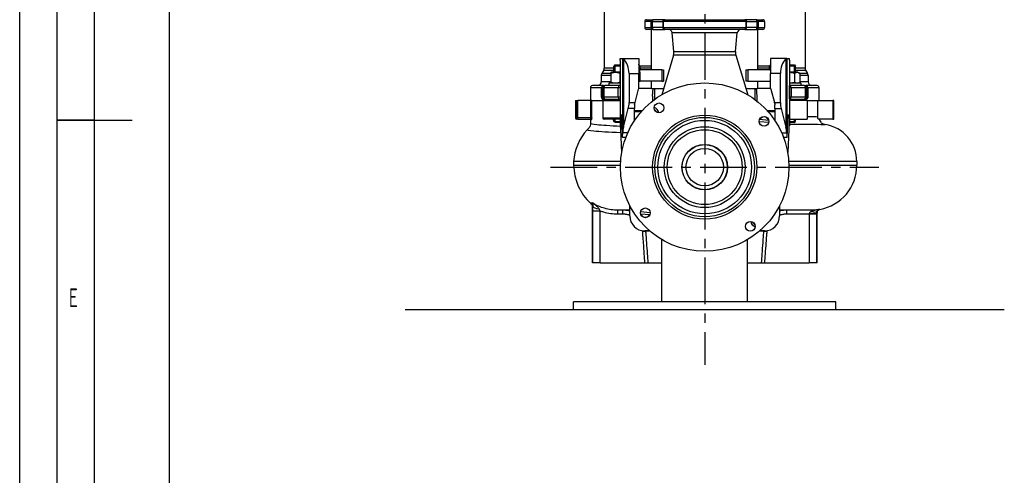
# Model space of a CAD drawing. Header units: millimetres. Extents: x 0 to 5940, y 0 to 4200.
# Tile 27 of 62: x 0 to 1315, y 1625 to 2234. Entities that reach past the tile are written whole.
import ezdxf

# ---------------------------------------------------------------- set-up
doc = ezdxf.new("R2010")
doc.units = ezdxf.units.MM
doc.header["$LTSCALE"] = 50
doc.linetypes.add('MITTE', pattern=[2, 1.25, -0.25, 0.25, -0.25])
doc.layers.get('0').update_dxf_attribs({"linetype": 'CONTINUOUS'})
for name, color, linetype in [('02-LINIE-035', 2, 'CONTINUOUS'), ('03-LINIE-050', 3, 'CONTINUOUS'), ('05-ACHSE', 1, 'MITTE'), ('KSB-BLATTRAND', 2, 'CONTINUOUS')]:
    doc.layers.add(name, color=color, linetype=linetype)
doc.styles.get("Standard").update_dxf_attribs({"font": 'ISOCP.SHX'})

# ---------------------------------------------------------------- blocks, each defined once
blk = doc.blocks.new('Rahmen_A2')
at = {"color": 1, "ltscale": 150}
for p, q in [((0, 0), (0, 420)), ((10, 10), (10, 410)), ((20, 10), (20, 297))]:
    blk.add_line(p, q, dxfattribs=at)
at = {"layer": 'KSB-BLATTRAND'}
for p, q in [((5, 5), (5, 415)), ((10, 210), (5, 210)), ((5, 210), (15, 210))]:
    blk.add_line(p, q, dxfattribs=at)
at = {"layer": 'KSB-BLATTRAND', "width": 0.75}
blk.add_text('E', height=2.5, dxfattribs=at).set_placement((6.5625, 185))

msp = doc.modelspace()

# ---------------------------------------------------------------- linework, layer by layer
at = {"layer": '02-LINIE-035'}
for p, q in [((780.53, 2258.74), (780.53, 2169.41)), ((1048.53, 2258.74), (1048.53, 2169.41)), ((842.83, 2231.65), (834.53, 2231.65)), ((834.53, 2231.65), (834.53, 2223.65)), ((834.53, 2223.65), (842.83, 2223.65)), ((837.03, 2234.15), (845.07, 2234.15)), ((842.83, 2231.65), (844.85, 2231.65)), ((842.83, 2231.65), (842.83, 2223.65)), ((842.83, 2223.65), (844.85, 2223.65)), ((844.85, 2231.65), (858.62, 2231.65)), ((844.85, 2223.65), (844.85, 2231.65)), ((858.62, 2223.65), (844.85, 2223.65)), ((861.12, 2234.15), (845.07, 2234.15)), ((858.62, 2231.65), (859.39, 2231.65)), ((858.62, 2231.65), (858.62, 2223.65)), ((858.62, 2223.65), (859.39, 2223.65)), ((969.67, 2231.65), (859.39, 2231.65)), ((859.39, 2223.65), (859.39, 2231.65)), ((859.39, 2223.65), (969.67, 2223.65)), ((861.12, 2234.15), (967.95, 2234.15)), ((984, 2234.15), (967.95, 2234.15)), ((969.67, 2231.65), (970.45, 2231.65)), ((969.67, 2231.65), (969.67, 2223.65)), ((969.67, 2223.65), (970.45, 2223.65)), ((970.45, 2231.65), (984.21, 2231.65)), ((970.45, 2223.65), (970.45, 2231.65)), ((984.21, 2223.65), (970.45, 2223.65)), ((984, 2234.15), (992.03, 2234.15)), ((984.21, 2231.65), (986.24, 2231.65)), ((984.21, 2231.65), (984.21, 2223.65)), ((984.21, 2223.65), (986.24, 2223.65)), ((994.53, 2231.65), (986.24, 2231.65)), ((986.24, 2223.65), (986.24, 2231.65)), ((986.24, 2223.65), (994.53, 2223.65)), ((994.53, 2231.65), (994.53, 2223.65)), ((845.07, 2221.15), (837.03, 2221.15)), ((843.38, 2167.15), (843.38, 2221.15)), ((845.07, 2221.15), (861.12, 2221.15)), ((967.95, 2221.15), (861.12, 2221.15)), ((958.09, 2216.64), (870.98, 2216.64)), ((873.45, 2191.5), (870.98, 2216.64)), ((955.62, 2191.5), (958.09, 2216.64)), ((967.95, 2221.15), (984, 2221.15)), ((992.03, 2221.15), (984, 2221.15)), ((985.68, 2167.15), (985.68, 2221.15)), ((801.66, 2182.15), (804.78, 2182.15)), ((804.78, 2182.15), (826.53, 2182.15)), ((826.53, 2182.15), (826.53, 2169.15)), ((873, 2186.88), (857.12, 2133.89)), ((956.07, 2186.88), (873, 2186.88)), ((873.45, 2191.5), (955.62, 2191.5)), ((956.07, 2186.88), (971.95, 2133.89)), ((1002.53, 2182.15), (1002.53, 2169.15)), ((1024.29, 2182.15), (1002.53, 2182.15)), ((1024.29, 2182.15), (1027.41, 2182.15)), ((793.4, 2169.41), (780.53, 2169.41)), ((794.63, 2173.95), (793.4, 2171.95)), ((801.53, 2171.95), (793.4, 2171.95)), ((793.4, 2163.95), (793.4, 2171.95)), ((794.6, 2173.91), (794.6, 2163.95)), ((794.63, 2173.95), (801.53, 2173.95)), ((801.53, 2179.46), (801.53, 2094.66)), ((804.88, 2181.97), (804.88, 2080.96)), ((806.21, 2180.76), (806.21, 2090.65)), ((826.53, 2169.15), (828.53, 2169.15)), ((828.53, 2169.15), (828.53, 2172.2)), ((843.38, 2169.15), (828.53, 2169.15)), ((828.53, 2169.15), (828.53, 2167.15)), ((843.38, 2172.15), (829.03, 2172.15)), ((1000.03, 2172.15), (985.68, 2172.15)), ((1000.53, 2169.15), (985.68, 2169.15)), ((1000.53, 2172.2), (1000.53, 2169.15)), ((1000.53, 2169.15), (1002.53, 2169.15)), ((1000.53, 2169.15), (1000.53, 2167.15)), ((1022.86, 2180.76), (1022.86, 2090.65)), ((1024.19, 2181.97), (1024.19, 2080.96)), ((1027.53, 2179.46), (1027.53, 2094.66)), ((1027.53, 2173.95), (1034.44, 2173.95)), ((1035.67, 2171.95), (1027.53, 2171.95)), ((1034.44, 2173.95), (1035.67, 2171.95)), ((1034.47, 2163.95), (1034.47, 2173.91)), ((1035.67, 2163.95), (1035.67, 2171.95)), ((1048.53, 2169.41), (1035.67, 2169.41)), ((776.53, 2159.81), (789.4, 2159.81)), ((776.53, 2159.81), (776.53, 2151.15)), ((779.86, 2166.91), (777.2, 2162.31)), ((789.4, 2162.31), (777.2, 2162.31)), ((779.86, 2166.91), (793.4, 2166.91)), ((790.15, 2163.95), (789.4, 2163.51)), ((789.4, 2162.44), (789.4, 2163.51)), ((789.4, 2162.44), (789.4, 2150.65)), ((801.53, 2163.95), (790.15, 2163.95)), ((801.4, 2162.44), (801.4, 2150.65)), ((813.53, 2162.15), (813.53, 2123.4)), ((813.53, 2162.15), (826.53, 2162.15)), ((826.53, 2168.39), (826.53, 2167.15)), ((827.73, 2167.15), (826.53, 2167.15)), ((826.53, 2167.15), (826.53, 2162.15)), ((826.53, 2152.15), (826.53, 2162.15)), ((828.21, 2162.15), (826.53, 2162.15)), ((828.21, 2152.15), (828.21, 2162.15)), ((857.17, 2167.15), (828.53, 2167.15)), ((857.17, 2167.15), (859.53, 2167.15)), ((857.17, 2167.15), (857.17, 2152.15)), ((859.53, 2167.15), (859.53, 2152.15)), ((969.53, 2167.15), (971.9, 2167.15)), ((969.53, 2167.15), (969.53, 2152.15)), ((1000.53, 2167.15), (971.9, 2167.15)), ((971.9, 2167.15), (971.9, 2152.15)), ((1002.53, 2168.39), (1002.53, 2162.15)), ((1002.53, 2142.8), (1002.53, 2162.15)), ((1015.53, 2162.15), (1002.53, 2162.15)), ((1015.53, 2123.4), (1015.53, 2162.15)), ((1038.92, 2163.95), (1027.53, 2163.95)), ((1034.6, 2162.44), (1034.6, 2150.65)), ((1035.67, 2166.91), (1049.2, 2166.91)), ((1038.92, 2163.95), (1041.53, 2162.44)), ((1041.53, 2162.44), (1041.53, 2150.65)), ((1051.86, 2162.31), (1041.53, 2162.31)), ((1041.53, 2159.81), (1052.53, 2159.81)), ((1049.2, 2166.91), (1051.86, 2162.31)), ((1052.53, 2159.81), (1052.53, 2151.15)), ((762.03, 2143.65), (776.74, 2143.65)), ((762.03, 2143.65), (762.03, 2126.15)), ((779, 2146.15), (764.53, 2146.15)), ((789.4, 2151.15), (776.53, 2151.15)), ((776.74, 2130.65), (776.74, 2143.65)), ((777.22, 2143.65), (776.74, 2143.65)), ((777.22, 2143.65), (777.22, 2130.65)), ((778.82, 2143.65), (777.22, 2143.65)), ((778.82, 2130.65), (778.82, 2143.65)), ((778.82, 2143.65), (779.78, 2143.65)), ((779, 2146.15), (779.72, 2146.15)), ((779.72, 2146.15), (781.32, 2146.15)), ((779.78, 2143.65), (779.78, 2130.65)), ((779.78, 2143.65), (799.01, 2143.65)), ((781.68, 2146.15), (781.32, 2146.15)), ((800.63, 2146.15), (781.68, 2146.15)), ((801.53, 2149.15), (786.4, 2149.15)), ((786.4, 2149.15), (786.4, 2146.15)), ((790.15, 2149.15), (789.4, 2149.58)), ((799.01, 2130.65), (799.01, 2143.65)), ((799.01, 2143.65), (801.47, 2143.65)), ((801.53, 2146.15), (800.63, 2146.15)), ((801.47, 2143.65), (801.47, 2130.65)), ((801.53, 2143.65), (801.47, 2143.65)), ((826.53, 2142.8), (826.53, 2152.15)), ((826.53, 2152.15), (828.21, 2152.15)), ((857.17, 2152.15), (828.21, 2152.15)), ((843.38, 2142.15), (843.38, 2152.15)), ((857.17, 2152.15), (859.53, 2152.15)), ((971.9, 2152.15), (969.53, 2152.15)), ((971.9, 2152.15), (1002.53, 2152.15)), ((985.68, 2142.15), (985.68, 2152.15)), ((1042.67, 2149.15), (1027.53, 2149.15)), ((1028.44, 2146.15), (1027.53, 2146.15)), ((1027.6, 2143.65), (1027.53, 2143.65)), ((1027.6, 2130.65), (1027.6, 2143.65)), ((1027.6, 2143.65), (1030.06, 2143.65)), ((1047.39, 2146.15), (1028.44, 2146.15)), ((1030.06, 2143.65), (1030.06, 2130.65)), ((1030.06, 2143.65), (1049.29, 2143.65)), ((1038.92, 2149.15), (1041.53, 2150.65)), ((1052.53, 2151.15), (1041.53, 2151.15)), ((1042.67, 2149.15), (1042.67, 2146.15)), ((1047.75, 2146.15), (1047.39, 2146.15)), ((1047.75, 2146.15), (1049.35, 2146.15)), ((1049.29, 2130.65), (1049.29, 2143.65)), ((1049.29, 2143.65), (1050.25, 2143.65)), ((1049.35, 2146.15), (1050.07, 2146.15)), ((1064.53, 2146.15), (1050.07, 2146.15)), ((1050.25, 2143.65), (1050.25, 2130.65)), ((1051.85, 2143.65), (1050.25, 2143.65)), ((1051.85, 2130.65), (1051.85, 2143.65)), ((1052.33, 2143.65), (1051.85, 2143.65)), ((1052.33, 2143.65), (1067.03, 2143.65)), ((1052.33, 2143.65), (1052.33, 2130.65)), ((1067.03, 2143.65), (1067.03, 2126.15)), ((776.74, 2130.65), (777.22, 2130.65)), ((777.22, 2130.65), (778.82, 2130.65)), ((779.78, 2130.65), (778.82, 2130.65)), ((799.01, 2130.65), (779.78, 2130.65)), ((801.47, 2130.65), (799.01, 2130.65)), ((801.47, 2130.65), (801.53, 2130.65)), ((821.51, 2123.4), (826.36, 2141.51)), ((843.38, 2142.15), (826.49, 2142.15)), ((843.38, 2142.15), (859.59, 2142.15)), ((845.03, 2132.15), (845.91, 2142.15)), ((845.03, 2132.15), (845.03, 2125.61)), ((847.53, 2142.15), (847.53, 2127.52)), ((969.48, 2142.15), (985.68, 2142.15)), ((981.53, 2142.15), (981.53, 2127.52)), ((983.16, 2142.15), (984.03, 2132.15)), ((984.03, 2132.15), (984.03, 2125.61)), ((1002.58, 2142.15), (985.68, 2142.15)), ((1002.71, 2141.51), (1007.56, 2123.4)), ((1027.53, 2130.65), (1027.6, 2130.65)), ((1030.06, 2130.65), (1027.6, 2130.65)), ((1049.29, 2130.65), (1030.06, 2130.65)), ((1050.25, 2130.65), (1049.29, 2130.65)), ((1050.25, 2130.65), (1051.85, 2130.65)), ((1051.85, 2130.65), (1052.33, 2130.65)), ((742.03, 2126.15), (743.29, 2126.15)), ((742.03, 2126.15), (742.03, 2103.15)), ((743.29, 2126.15), (745.27, 2126.15)), ((743.29, 2126.15), (743.29, 2103.15)), ((745.27, 2103.15), (745.27, 2126.15)), ((761.99, 2126.15), (745.27, 2126.15)), ((763.96, 2126.15), (761.99, 2126.15)), ((761.99, 2126.15), (761.99, 2103.15)), ((763.96, 2126.15), (778.35, 2126.15)), ((763.96, 2103.15), (763.96, 2126.15)), ((763.96, 2126.15), (778.35, 2126.15)), ((778.35, 2126.15), (778.78, 2126.15)), ((778.35, 2126.15), (778.35, 2103.15)), ((778.78, 2103.15), (778.78, 2126.15)), ((778.78, 2126.15), (801.53, 2126.15)), ((781.32, 2128.15), (780.02, 2128.15)), ((781.32, 2128.15), (781.68, 2128.15)), ((781.68, 2128.15), (800.63, 2128.15)), ((793.4, 2126.15), (793.4, 2128.15)), ((800.63, 2128.15), (801.53, 2128.15)), ((813.53, 2123.4), (821.51, 2123.4)), ((821.03, 2120.3), (821.03, 2115.26)), ((821.51, 2123.4), (821.38, 2122.89)), ((1007.56, 2123.4), (1015.53, 2123.4)), ((1007.69, 2122.89), (1007.56, 2123.4)), ((1008.03, 2115.26), (1008.03, 2120.3)), ((1027.53, 2128.15), (1028.44, 2128.15)), ((1051.38, 2126.15), (1027.53, 2126.15)), ((1028.44, 2128.15), (1047.39, 2128.15)), ((1035.67, 2126.15), (1035.67, 2128.15)), ((1047.39, 2128.15), (1047.75, 2128.15)), ((1049.04, 2128.15), (1047.75, 2128.15)), ((1051.38, 2126.15), (1051.38, 2101.15)), ((1051.38, 2126.15), (1065.37, 2126.15)), ((1051.38, 2126.15), (1065.37, 2126.15)), ((1065.37, 2126.15), (1085.56, 2126.15)), ((1065.37, 2104.07), (1065.37, 2126.15)), ((1085.56, 2126.15), (1085.56, 2101.15)), ((1087.03, 2126.15), (1085.56, 2126.15)), ((1087.03, 2101.15), (1087.03, 2126.15)), ((802.51, 2107.15), (803.67, 2107.15)), ((803.86, 2103.68), (804.2, 2082.92)), ((806.21, 2090.65), (812.54, 2115.26)), ((821.03, 2115.26), (812.54, 2115.26)), ((821.03, 2099.71), (821.03, 2115.26)), ((830.68, 2112.15), (821.03, 2112.15)), ((829.72, 2111.05), (821.03, 2111.05)), ((850.19, 2110.77), (850.18, 2110.73)), ((1008.03, 2112.15), (998.39, 2112.15)), ((1008.03, 2111.05), (999.35, 2111.05)), ((1008.03, 2115.26), (1016.53, 2115.26)), ((1008.03, 2115.26), (1008.03, 2099.71)), ((1016.53, 2115.26), (1022.86, 2090.65)), ((1024.87, 2082.92), (1025.2, 2103.68)), ((1025.39, 2107.15), (1026.56, 2107.15)), ((742.03, 2103.15), (743.29, 2103.15)), ((743.29, 2103.15), (745.27, 2103.15)), ((745.27, 2101.15), (744.03, 2101.15)), ((745.27, 2101.15), (745.27, 2103.15)), ((761.99, 2103.15), (745.27, 2103.15)), ((745.27, 2101.15), (761.99, 2101.15)), ((761.99, 2103.15), (761.99, 2101.15)), ((763.96, 2103.15), (761.99, 2103.15)), ((761.99, 2101.15), (762.41, 2101.15)), ((762.03, 2100.15), (762.03, 2095.43)), ((763.4, 2100.15), (762.03, 2100.15)), ((778.35, 2103.15), (778.78, 2103.15)), ((778.78, 2103.15), (801.53, 2103.15)), ((801.53, 2101.15), (780.35, 2101.15)), ((793.4, 2100.15), (793.25, 2100.15)), ((793.4, 2098.17), (793.4, 2101.15)), ((793.4, 2098.17), (801.53, 2098.17)), ((795.4, 2096.95), (793.4, 2098.17)), ((794.6, 2101.15), (794.6, 2097.43)), ((801.53, 2096.95), (795.4, 2096.95)), ((801.53, 2094.66), (801.53, 2092.17)), ((802.18, 2092.15), (801.57, 2092.15)), ((802.37, 2087.59), (802.18, 2092.15)), ((803.87, 2103.15), (802.37, 2103.15)), ((802.37, 2103.15), (802.37, 2087.59)), ((987.23, 2098.15), (1000.12, 2097.02)), ((1000.09, 2099.53), (987.69, 2100.62)), ((1025.2, 2103.15), (1026.7, 2103.15)), ((1026.7, 2103.15), (1026.7, 2087.59)), ((1026.89, 2092.15), (1026.7, 2087.59)), ((1027.5, 2092.15), (1026.89, 2092.15)), ((1027.53, 2101.15), (1051.38, 2101.15)), ((1027.53, 2098.17), (1035.67, 2098.17)), ((1033.67, 2096.95), (1027.53, 2096.95)), ((1027.53, 2094.66), (1027.53, 2092.17)), ((1033.67, 2096.95), (1035.67, 2098.17)), ((1034.47, 2097.43), (1034.47, 2101.15)), ((1035.67, 2098.17), (1035.67, 2101.15)), ((1085.56, 2101.15), (1065.81, 2101.15)), ((1085.56, 2101.15), (1087.03, 2101.15)), ((803.71, 2056.47), (802.37, 2087.59)), ((804.6, 2077.15), (804.52, 2077.15)), ((804.6, 2077.15), (809.39, 2077.15)), ((811.84, 2083.08), (805, 2083.08)), ((1017.23, 2083.08), (1024.07, 2083.08)), ((1019.68, 2077.15), (1024.47, 2077.15)), ((1024.55, 2077.15), (1024.47, 2077.15)), ((1026.7, 2087.59), (1025.36, 2056.47)), ((802.29, 2044.65), (739.54, 2044.65)), ((739.54, 2044.65), (739.54, 2039.65)), ((739.54, 2039.65), (802.06, 2039.65)), ((1117.57, 2044.65), (1026.78, 2044.65)), ((1027.01, 2039.65), (1117.57, 2039.65)), ((1117.57, 2044.65), (1117.57, 2039.65)), ((814.53, 1971.95), (814.53, 1985.61)), ((1014.53, 1985.61), (1014.53, 1971.95)), ((764.53, 1909.15), (764.53, 1984.54)), ((764.92, 1978.77), (774.89, 1978.77)), ((764.92, 1978.77), (764.92, 1909.15)), ((774.89, 1909.15), (774.89, 1978.77)), ((814.53, 1979.65), (798.42, 1979.65)), ((798.42, 1974.65), (798.42, 1979.65)), ((798.42, 1974.65), (805.46, 1974.65)), ((805.46, 1974.65), (805.46, 1979.65)), ((841.84, 1976.14), (828.95, 1977.27)), ((828.98, 1974.76), (841.38, 1973.68)), ((839.72, 1973.82), (841.33, 1973.54)), ((1056.8, 1979.65), (1014.53, 1979.65)), ((1023.61, 1979.65), (1023.61, 1974.65)), ((1023.61, 1974.65), (1054.18, 1974.65)), ((1054.18, 1974.65), (1064.15, 1974.65)), ((1054.18, 1974.65), (1054.18, 1909.15)), ((1056.8, 1979.65), (1056.8, 1977.94)), ((1064.15, 1909.15), (1064.15, 1974.65)), ((1064.53, 1909.15), (1064.53, 1975.82)), ((831.24, 1951.39), (836.02, 1951.74)), ((841.07, 1951.95), (834.53, 1951.95)), ((841.31, 1951.74), (836.02, 1951.74)), ((993.05, 1951.74), (987.76, 1951.74)), ((994.53, 1951.95), (988, 1951.95)), ((993.05, 1951.74), (997.83, 1951.39)), ((857.38, 1857.15), (857.38, 1940.24)), ((971.68, 1857.15), (971.68, 1940.24)), ((764.92, 1909.15), (764.53, 1909.15)), ((774.89, 1909.15), (764.92, 1909.15)), ((774.89, 1909.15), (834.33, 1909.15)), ((834.33, 1909.15), (839.12, 1909.15)), ((839.12, 1909.15), (857.38, 1909.15)), ((971.68, 1909.15), (989.95, 1909.15)), ((989.95, 1909.15), (994.74, 1909.15)), ((994.74, 1909.15), (1054.18, 1909.15)), ((1064.15, 1909.15), (1054.18, 1909.15)), ((1064.53, 1909.15), (1064.15, 1909.15)), ((739.53, 1847.15), (739.53, 1857.15)), ((1089.53, 1857.15), (739.53, 1857.15)), ((1089.53, 1847.15), (1089.53, 1857.15))]:
    msp.add_line(p, q, dxfattribs=at)
for centre, radius in [((914.53, 2037.15), 112.5), ((853.47, 2116.34), 6.5), ((914.53, 2037.15), 69.5), ((914.53, 2037.15), 66.5), ((993.73, 2098.21), 6.5), ((914.53, 2037.15), 62.5), ((914.53, 2037.15), 54), ((914.53, 2037.15), 50), ((914.53, 2037.15), 30.4), ((914.53, 2037.15), 30.15), ((914.53, 2037.15), 25), ((835.34, 1976.08), 6.5), ((975.6, 1957.95), 6.5)]:
    msp.add_circle(centre, radius, dxfattribs=at)
for centre, radius, start, end in [((837.03, 2231.65), 2.5, 90, 180), ((837.03, 2223.65), 2.5, 180, 270), ((861.12, 2231.65), 2.5, 90, 180), ((861.12, 2223.65), 2.5, 180, 270), ((967.95, 2231.65), 2.5, 0, 90), ((967.95, 2223.65), 2.5, 270, 0), ((992.03, 2231.65), 2.5, 0, 90), ((992.03, 2223.65), 2.5, 270, 0), ((866, 2216.15), 5, 5.61894, 90), ((963.07, 2216.15), 5, 90, 174.38106), ((861.51, 2190.33), 12, 343.31337, 5.61894), ((967.56, 2190.33), 12, 174.38106, 196.68663), ((775.53, 2169.41), 5, 330, 0), ((829.03, 2174.65), 2.5, 258.46304, 270), ((1000.03, 2174.65), 2.5, 270, 281.53696), ((1053.53, 2169.41), 5, 180, 210), ((781.53, 2159.81), 5, 150, 180), ((828.53, 2169.15), 2, 201.49576, 270), ((1000.53, 2169.15), 2, 270, 338.50424), ((1047.53, 2159.81), 5, 0, 30), ((764.53, 2143.65), 2.5, 90, 180), ((771.53, 2151.15), 5, 270, 0), ((821.53, 2142.8), 5, 345, 0), ((1007.53, 2142.8), 5, 180, 195), ((1057.53, 2151.15), 5, 180, 270), ((1064.53, 2143.65), 2.5, 0, 90), ((843.82, 2107.86), 9.5, 12.09115, 70.54468), ((843.82, 2107.86), 7, 24.05832, 58.57752), ((853.47, 2116.34), 6, 211.71659, 230.91925), ((993.73, 2098.21), 6, 13.16797, 156.83203), ((744.03, 2103.15), 2, 180, 270), ((761.03, 2100.15), 1, 0, 90), ((780.35, 2103.15), 2, 180, 270), ((1067.57, 2044.65), 50, 0, 81.24505), ((811.26, 2039.42), 71.91, 138.39027, 175.83456), ((812.1, 2041.39), 72.58, 181.38087, 226.74347), ((1057.57, 2039.65), 60, 280.29496, 0), ((834.53, 1971.95), 20, 180, 270), ((835.34, 1976.08), 6, 193.16797, 335.85146), ((994.53, 1971.95), 20, 270, 0), ((985.25, 1966.44), 9.5, 192.09115, 250.54468), ((985.25, 1966.44), 7, 204.05832, 238.57752), ((975.6, 1957.95), 6, 31.71659, 50.91925)]:
    msp.add_arc(centre, radius, start, end, dxfattribs=at)
for centre, major_axis, ratio, start_param, end_param in [((845.07, 2231.65), (0, 2.5), 0.8962845, 0, 1.5707963), ((845.07, 2223.65), (0, -2.5), 0.8962845, 4.712389, 6.2831853), ((845.07, 2231.65), (0, 2.5), 0.0871557, 0, 1.5707963), ((845.07, 2223.65), (0, -2.5), 0.0871557, 4.712389, 6.2831853), ((861.12, 2231.65), (0, 2.5), 0.6892516, 0, 1.5707963), ((861.12, 2223.65), (0, -2.5), 0.6892516, 4.712389, 6.2831853), ((967.95, 2231.65), (0, 2.5), 0.6892516, 4.712389, 6.2831853), ((967.95, 2223.65), (0, -2.5), 0.6892516, 0, 1.5707963), ((984, 2231.65), (0, 2.5), 0.8962845, 4.712389, 6.2831853), ((984, 2231.65), (0, 2.5), 0.0871557, 4.712389, 6.2831853), ((984, 2223.65), (0, -2.5), 0.0871557, 0, 1.5707963), ((984, 2223.65), (0, -2.5), 0.8962845, 0, 1.5707963), ((804.78, 2162.15), (0, -20), 0.0349208, 3.0081816, 3.1415927), ((1024.29, 2162.15), (0, 20), 0.0349208, 0, 0.133411), ((801.99, 2162.15), (0, -20), 0.5773503, 1.5707963, 2.7673519), ((1027.08, 2162.15), (0, 20), 0.5773503, 0.3742407, 1.5707963), ((1189.08, 2162.15), (-381.62, 0), 0.0524078, 5.9644595, 5.9656249), ((639.99, 2162.15), (381.62, 0), 0.0524078, 0.3175604, 0.3187258), ((779, 2143.65), (0, 2.5), 0.9035722, 0, 1.5707963), ((779.72, 2143.65), (0, 2.5), 0.9993908, 0, 1.5707963), ((781.32, 2143.65), (0, 2.5), 0.9993908, 0, 1.5707963), ((781.68, 2143.65), (0, 2.5), 0.7591937, 0, 1.5707963), ((800.63, 2143.65), (0, 2.5), 0.6508648, 0, 1.5707963), ((801.56, 2143.65), (0, 2.5), 0.0348995, 0.2622006, 1.5707963), ((1027.51, 2143.65), (0, 2.5), 0.0348995, 4.712389, 6.0209847), ((1028.44, 2143.65), (0, 2.5), 0.6508648, 4.712389, 6.2831853), ((1047.39, 2143.65), (0, 2.5), 0.7591937, 4.712389, 6.2831853), ((1047.75, 2143.65), (0, 2.5), 0.9993908, 4.712389, 6.2831853), ((1049.35, 2143.65), (0, 2.5), 0.9993908, 4.712389, 6.2831853), ((1050.07, 2143.65), (0, 2.5), 0.9035722, 4.712389, 6.2831853), ((779.72, 2130.65), (0, 2.5), 0.9993908, 1.5707963, 1.9215662), ((775.49, 2129.1), (1.86, 0.73), 0.6038424, 5.7044092, 6.2420568), ((781.32, 2130.65), (0, -2.5), 0.9993908, 4.712389, 6.2831853), ((781.68, 2130.65), (0, -2.5), 0.7591937, 4.712389, 6.2831853), ((800.63, 2130.65), (0, -2.5), 0.6508648, 4.712389, 6.2831853), ((801.56, 2130.65), (0, -2.5), 0.0348995, 4.712389, 6.0209847), ((1027.51, 2130.65), (0, -2.5), 0.0348995, 0.2622006, 1.5707963), ((1028.44, 2130.65), (0, -2.5), 0.6508648, 0, 1.5707963), ((1047.39, 2130.65), (0, -2.5), 0.7591937, 0, 1.5707963), ((1047.75, 2130.65), (0, -2.5), 0.9993908, 0, 1.5707963), ((1053.58, 2129.1), (-1.86, 0.73), 0.6038424, 0.0411285, 0.5787761), ((1049.35, 2130.65), (0, -2.5), 0.9993908, 1.2200265, 1.5707963), ((780.02, 2126.15), (0, 2), 0.8706161, 4.712389, 6.2831853), ((801.99, 2123.4), (0, -20), 0.5773503, 1.1519173, 1.5707963), ((1027.08, 2123.4), (0, 20), 0.5773503, 1.5707963, 1.9896753), ((1049.04, 2126.15), (0, 2), 0.8706161, 0, 1.5707963), ((802.51, 2103.15), (0, 4), 0.0349208, 0, 1.5707963), ((803.67, 2101.15), (0, 6), 0.0349208, 5.1487213, 6.2831853), ((1025.39, 2101.15), (0, -6), 0.0349208, 3.1415927, 4.2760567), ((1026.56, 2103.15), (0, -4), 0.0349208, 1.5707963, 3.1415927), ((745.27, 2103.15), (0, -2), 0.9927455, 4.712389, 6.2831853), ((762.41, 2100.15), (0, 1), 0.9910223, 4.712389, 6.2831853), ((780.35, 2103.15), (0, -2), 0.7869958, 4.712389, 6.2831853), ((792.46, 2100.15), (0, 1), 0.7952964, 4.712389, 6.2831853), ((801.57, 2117.15), (0, 25), 0.0349208, 3.101582, 3.1415927), ((814.87, 2079.42), (0, -22.46), 0.4452287, 4.1887902, 4.5486122), ((1014.2, 2079.42), (0, -22.46), 0.4452287, 1.7345731, 2.0943951), ((1027.5, 2117.15), (0, -25), 0.0349208, 0, 0.0400107), ((804.52, 2087.15), (0, -10), 0.0349208, 5.1487213, 6.2831853), ((804.6, 2087.15), (0, -10), 0.0349208, 0, 0.903341), ((1024.47, 2087.15), (0, 10), 0.0349208, 2.2382516, 3.1415927), ((1024.55, 2087.15), (0, 10), 0.0349208, 3.1415927, 4.2760567), ((774.98, 1984.94), (-10, 0.32), 0.3666187, 0.0858477, 1.4375696), ((1054.17, 1975.68), (10, 0.05), 0.0691486, 4.7120445, 6.2112663), ((1056.8, 1984.54), (8.33, -5.53), 0.5900432, 5.085286, 6.196588)]:
    msp.add_ellipse(centre, major_axis=major_axis, ratio=ratio, start_param=start_param, end_param=end_param, dxfattribs=at)
for points, knots in [([(801.53, 2179.46), (801.53, 2179.5), (801.54, 2179.54), (801.54, 2179.65), (801.54, 2179.72), (801.54, 2179.97), (801.55, 2180.16), (801.58, 2180.82), (801.61, 2181.48), (801.66, 2182.15)], [0, 0, 0, 0, 0.01138505, 0.01138505, 0.03421775, 0.03421775, 0.10078312, 0.10078312, 0.33284127, 0.33284127, 0.33284127, 0.33284127]), ([(1027.41, 2182.15), (1027.45, 2181.66), (1027.47, 2181.18), (1027.51, 2180.48), (1027.52, 2180.22), (1027.53, 2179.91), (1027.53, 2179.8), (1027.53, 2179.66), (1027.53, 2179.61), (1027.53, 2179.54), (1027.53, 2179.5), (1027.53, 2179.46)], [0.12285913, 0.12285913, 0.12285913, 0.12285913, 0.47883333, 0.47883333, 0.7109203, 0.7109203, 0.80292376, 0.80292376, 0.83764785, 0.83764785, 0.86570596, 0.86570596, 0.86570596, 0.86570596]), ([(804.88, 2181.97), (804.92, 2181.81), (805.19, 2181.52), (805.83, 2181.03), (806.01, 2180.9), (806.21, 2180.76)], [4.646909, 4.646909, 4.646909, 4.646909, 5.00883845, 5.00883845, 5.12897224, 5.12897224, 5.12897224, 5.12897224]), ([(828.53, 2172.2), (828.28, 2172.25), (828.02, 2172.35), (827.57, 2172.6), (827.37, 2172.77), (826.99, 2173.17), (826.82, 2173.45), (826.59, 2174.05), (826.53, 2174.36), (826.53, 2174.65)], [1.00558422, 1.00558422, 1.00558422, 1.00558422, 1.0837689, 1.0837689, 1.16195359, 1.16195359, 1.27734251, 1.27734251, 1.39273143, 1.39273143, 1.39273143, 1.39273143]), ([(1002.53, 2174.65), (1002.53, 2174.36), (1002.48, 2174.05), (1002.25, 2173.45), (1002.08, 2173.17), (1001.7, 2172.77), (1001.5, 2172.6), (1001.05, 2172.35), (1000.79, 2172.25), (1000.53, 2172.2)], [0, 0, 0, 0, 0.11538892, 0.11538892, 0.23077784, 0.23077784, 0.30896253, 0.30896253, 0.38714722, 0.38714722, 0.38714722, 0.38714722]), ([(1022.86, 2180.76), (1023.06, 2180.9), (1023.24, 2181.03), (1023.88, 2181.52), (1024.15, 2181.81), (1024.19, 2181.97)], [4.1434367, 4.1434367, 4.1434367, 4.1434367, 4.26357049, 4.26357049, 4.62549994, 4.62549994, 4.62549994, 4.62549994]), ([(828.21, 2162.15), (828.21, 2162.44), (828.21, 2162.74), (828.19, 2163.51), (828.17, 2163.98), (828.09, 2165.21), (828.01, 2165.97), (827.8, 2166.86), (827.77, 2167), (827.73, 2167.15)], [-2.84892779, -2.84892779, -2.84892779, -2.84892779, -2.76019868, -2.76019868, -2.61823211, -2.61823211, -2.39108559, -2.39108559, -2.3459327, -2.3459327, -2.3459327, -2.3459327]), ([(777.29, 2129.1), (777.1, 2129.6), (776.92, 2130.12), (776.74, 2130.64), (776.74, 2130.64), (776.74, 2130.64), (776.74, 2130.65)], [0, 0, 0, 0, 0.9933204, 0.9933204, 0.9933204, 1, 1, 1, 1]), ([(776.74, 2130.65), (776.74, 2130.64), (776.74, 2130.64), (776.75, 2130.64), (777.04, 2130.36), (777.24, 2130.07), (777.37, 2129.79)], [0, 0, 0, 0, 0.0064495, 0.0064495, 0.0064495, 1, 1, 1, 1]), ([(777.37, 2129.79), (777.54, 2129.38), (777.73, 2129.16), (777.93, 2128.97), (777.95, 2128.96), (777.96, 2128.94), (777.97, 2128.93), (778.17, 2128.74), (778.38, 2128.6), (778.59, 2128.49), (778.6, 2128.49), (778.62, 2128.48), (778.63, 2128.48), (779.07, 2128.25), (779.54, 2128.15), (780.02, 2128.15)], [0, 0, 0, 0, 0.234382, 0.234382, 0.234382, 0.25, 0.25, 0.25, 0.4866015, 0.4866015, 0.4866015, 0.5, 0.5, 0.5, 1, 1, 1, 1]), ([(1049.04, 2128.15), (1049.53, 2128.15), (1050, 2128.25), (1050.44, 2128.48), (1050.46, 2128.48), (1050.47, 2128.49), (1050.49, 2128.5), (1050.7, 2128.61), (1050.9, 2128.75), (1051.1, 2128.93), (1051.11, 2128.95), (1051.13, 2128.96), (1051.14, 2128.97), (1051.34, 2129.17), (1051.53, 2129.38), (1051.7, 2129.79)], [0, 0, 0, 0, 0.5, 0.5, 0.5, 0.5153162, 0.5153162, 0.5153162, 0.75, 0.75, 0.75, 0.7666958, 0.7666958, 0.7666958, 1, 1, 1, 1]), ([(1051.7, 2129.79), (1051.83, 2130.07), (1052.03, 2130.36), (1052.32, 2130.64), (1052.33, 2130.64), (1052.33, 2130.64), (1052.33, 2130.65)], [0, 0, 0, 0, 0.9935505, 0.9935505, 0.9935505, 1, 1, 1, 1]), ([(1052.33, 2130.65), (1052.33, 2130.64), (1052.33, 2130.64), (1052.33, 2130.64), (1052.15, 2130.12), (1051.97, 2129.6), (1051.78, 2129.1)], [0, 0, 0, 0, 0.0066796, 0.0066796, 0.0066796, 1, 1, 1, 1]), ([(781.77, 2126.15), (780.92, 2126.15), (780.11, 2126.35), (779.34, 2126.77), (778.96, 2126.99), (778.59, 2127.26), (778.23, 2127.63), (777.88, 2128), (777.55, 2128.45), (777.29, 2129.1)], [0, 0, 0, 0, 0.5, 0.5, 0.5, 0.75, 0.75, 0.75, 1, 1, 1, 1]), ([(1051.78, 2129.1), (1051.52, 2128.45), (1051.19, 2128.01), (1050.84, 2127.64), (1050.49, 2127.27), (1050.12, 2127), (1049.74, 2126.78), (1048.97, 2126.35), (1048.15, 2126.15), (1047.3, 2126.15)], [0, 0, 0, 0, 0.25, 0.25, 0.25, 0.5, 0.5, 0.5, 1, 1, 1, 1]), ([(762.03, 2095.43), (762.03, 2094.38), (761.86, 2093.34), (761.28, 2091.53), (760.89, 2090.76), (760.09, 2089.51), (759.68, 2089.03), (758.93, 2088.25), (758.59, 2087.96), (757.99, 2087.49), (757.73, 2087.32), (757.49, 2087.17)], [18.08336887, 18.08336887, 18.08336887, 18.08336887, 18.24509469, 18.24509469, 18.40682052, 18.40682052, 18.56854634, 18.56854634, 18.73027217, 18.73027217, 18.89199799, 18.89199799, 18.89199799, 18.89199799]), ([(802.19, 2091.54), (788.18, 2092.19), (777.3, 2092.92), (764.95, 2094.25), (762.11, 2094.85), (762.08, 2095.42)], [6.0833444, 6.0833444, 6.0833444, 6.0833444, 12.6720855, 12.6720855, 18.0833689, 18.0833689, 18.0833689, 18.0833689]), ([(763.96, 2103.15), (763.87, 2102.79), (763.57, 2102.44), (763.1, 2101.85), (762.92, 2101.6), (762.68, 2101.31), (762.6, 2101.23), (762.49, 2101.16), (762.45, 2101.15), (762.41, 2101.15)], [-0.00077341, -0.00077341, -0.00077341, -0.00077341, 0.18138334, 0.18138334, 0.34558096, 0.34558096, 0.44820448, 0.44820448, 0.51234418, 0.51234418, 0.51234418, 0.51234418]), ([(763.4, 2100.15), (763.43, 2100.15), (763.46, 2100.17), (763.54, 2100.28), (763.58, 2100.4), (763.69, 2100.83), (763.76, 2101.2), (763.87, 2102.09), (763.92, 2102.62), (763.96, 2103.15)], [-0.51234418, -0.51234418, -0.51234418, -0.51234418, -0.44820448, -0.44820448, -0.34558096, -0.34558096, -0.18138334, -0.18138334, 0.00077341, 0.00077341, 0.00077341, 0.00077341]), ([(791.82, 2101.15), (791.96, 2100.92), (792.12, 2100.72), (792.47, 2100.4), (792.66, 2100.28), (792.99, 2100.17), (793.12, 2100.15), (793.25, 2100.15)], [-0.26603699, -0.26603699, -0.26603699, -0.26603699, -0.1667632, -0.1667632, -0.06413969, -0.06413969, 0, 0, 0, 0]), ([(1027.53, 2094.57), (1033.62, 2094.56), (1039.24, 2094.54), (1044.3, 2094.52), (1062.75, 2094.45), (1073.53, 2094.32), (1075.18, 2094.06)], [-24.5734941, -24.5734941, -24.5734941, -24.5734941, -22.0227636, -22.0227636, -22.0227636, -12.7110632, -12.7110632, -12.7110632, -12.7110632]), ([(1067.41, 2101.15), (1067.7, 2100.11), (1068.13, 2099.22), (1069.14, 2097.62), (1069.72, 2097), (1070.89, 2095.91), (1071.44, 2095.55), (1072.42, 2094.97), (1072.81, 2094.79), (1073.52, 2094.49), (1073.8, 2094.4), (1074.34, 2094.24), (1074.55, 2094.19), (1074.88, 2094.12), (1074.99, 2094.1), (1075.12, 2094.07), (1075.15, 2094.07), (1075.18, 2094.06)], [11.73035493, 11.73035493, 11.73035493, 11.73035493, 11.79069286, 11.79069286, 11.86628666, 11.86628666, 11.96663159, 11.96663159, 12.08388752, 12.08388752, 12.22519414, 12.22519414, 12.4213358, 12.4213358, 12.61747745, 12.61747745, 12.71106321, 12.71106321, 12.71106321, 12.71106321]), ([(757.53, 2087.17), (756.7, 2086.63), (759.72, 2086.06), (766.43, 2085.49), (774.06, 2084.83), (786.52, 2084.18), (802.54, 2083.6)], [-18.891998, -18.891998, -18.891998, -18.891998, -12.6720855, -12.6720855, -12.6720855, -5.592495, -5.592495, -5.592495, -5.592495]), ([(804.88, 2080.96), (804.89, 2081.5), (804.93, 2082.1), (804.99, 2082.85), (804.99, 2082.96), (805, 2083.08)], [1.80401997, 1.80401997, 1.80401997, 1.80401997, 2.00737506, 2.00737506, 2.04352519, 2.04352519, 2.04352519, 2.04352519]), ([(1024.07, 2083.08), (1024.07, 2082.96), (1024.08, 2082.85), (1024.14, 2082.1), (1024.18, 2081.5), (1024.19, 2080.96)], [2.85849316, 2.85849316, 2.85849316, 2.85849316, 2.8946433, 2.8946433, 3.09799839, 3.09799839, 3.09799839, 3.09799839]), ([(764.25, 1989.55), (762.68, 1989.24), (762, 1988.94), (762.25, 1988.61), (762.3, 1988.57), (762.37, 1988.53)], [27.2056442, 27.2056442, 27.2056442, 27.2056442, 30.1046585, 30.1046585, 30.5077063, 30.5077063, 30.5077063, 30.5077063]), ([(762.36, 1988.53), (762.47, 1988.47), (762.58, 1988.39), (762.86, 1988.18), (763.02, 1988.04), (763.38, 1987.67), (763.58, 1987.44), (763.97, 1986.83), (764.16, 1986.46), (764.45, 1985.57), (764.53, 1985.05), (764.53, 1984.54)], [-30.50770633, -30.50770633, -30.50770633, -30.50770633, -30.34597861, -30.34597861, -30.1842509, -30.1842509, -30.02252318, -30.02252318, -29.86079547, -29.86079547, -29.69906775, -29.69906775, -29.69906775, -29.69906775]), ([(798.42, 1979.65), (792.5, 1979.65), (786.49, 1980.46), (775.6, 1983.57), (770.68, 1985.69), (765.45, 1988.79), (764.85, 1989.17), (764.25, 1989.55)], [0, 0, 0, 0, 1.9139834, 1.9139834, 3.6392643, 3.6392643, 3.8669462, 3.8669462, 3.8669462, 3.8669462]), ([(773.54, 1981.35), (773.38, 1981.67), (773.16, 1981.99), (772.51, 1982.85), (772.01, 1983.39), (770.53, 1984.8), (769.45, 1985.69), (767.02, 1987.57), (765.64, 1988.58), (764.25, 1989.55)], [-1.8962282, -1.8962282, -1.8962282, -1.8962282, -1.6589711, -1.6589711, -1.2793598, -1.2793598, -0.6719817, -0.6719817, 0.0018284, 0.0018284, 0.0018284, 0.0018284]), ([(764.25, 1989.55), (764.44, 1989.2), (764.6, 1988.77), (764.85, 1987.85), (764.95, 1987.35), (765.04, 1986.45), (765.06, 1986.08), (765.05, 1985.45), (765.04, 1985.2), (765.01, 1984.94)], [-0.0018284, -0.0018284, -0.0018284, -0.0018284, 0.6719817, 0.6719817, 1.2793598, 1.2793598, 1.6589711, 1.6589711, 1.8962282, 1.8962282, 1.8962282, 1.8962282]), ([(765.01, 1984.94), (764.99, 1984.25), (764.97, 1983.54), (764.94, 1982.15), (764.93, 1981.48), (764.92, 1980.39), (764.92, 1979.97), (764.92, 1979.29), (764.92, 1979.03), (764.92, 1978.77)], [0, 0, 0, 0, 0.22326336, 0.22326336, 0.42451485, 0.42451485, 0.55029703, 0.55029703, 0.62891089, 0.62891089, 0.62891089, 0.62891089]), ([(774.89, 1978.77), (774.84, 1978.87), (774.78, 1978.98), (774.63, 1979.26), (774.54, 1979.44), (774.3, 1979.89), (774.16, 1980.17), (773.85, 1980.76), (773.69, 1981.06), (773.54, 1981.35)], [-0.62891089, -0.62891089, -0.62891089, -0.62891089, -0.55029703, -0.55029703, -0.42451485, -0.42451485, -0.22326336, -0.22326336, 0, 0, 0, 0]), ([(774.89, 1978.77), (776.37, 1978.23), (777.87, 1977.74), (785.57, 1975.53), (792.04, 1974.65), (798.42, 1974.65)], [-2.3840747, -2.3840747, -2.3840747, -2.3840747, -1.9139834, -1.9139834, 0, 0, 0, 0]), ([(814.53, 1978.29), (813.41, 1978.64), (812.26, 1978.91), (809.24, 1979.47), (807.34, 1979.65), (805.46, 1979.65)], [3.02481948, 3.02481948, 3.02481948, 3.02481948, 3.31970412, 3.31970412, 3.79394756, 3.79394756, 3.79394756, 3.79394756]), ([(805.46, 1974.65), (807.04, 1974.65), (808.63, 1974.5), (811.68, 1973.95), (813.13, 1973.55), (814.53, 1973.04)], [-3.79394756, -3.79394756, -3.79394756, -3.79394756, -3.31970412, -3.31970412, -2.87350115, -2.87350115, -2.87350115, -2.87350115]), ([(1023.61, 1979.65), (1021.73, 1979.65), (1019.83, 1979.47), (1016.81, 1978.91), (1015.66, 1978.64), (1014.54, 1978.29)], [0, 0, 0, 0, 0.47424345, 0.47424345, 0.76912809, 0.76912809, 0.76912809, 0.76912809]), ([(1014.54, 1973.04), (1015.94, 1973.55), (1017.39, 1973.95), (1020.44, 1974.5), (1022.03, 1974.65), (1023.61, 1974.65)], [-0.92044641, -0.92044641, -0.92044641, -0.92044641, -0.47424345, -0.47424345, 0, 0, 0, 0]), ([(1056.8, 1977.94), (1056.61, 1977.85), (1056.43, 1977.75), (1055.97, 1977.48), (1055.7, 1977.3), (1055.08, 1976.82), (1054.77, 1976.5), (1054.3, 1975.79), (1054.17, 1975.39), (1054.17, 1974.99)], [0, 0, 0, 0, 0.126714, 0.126714, 0.3294564, 0.3294564, 0.6538443, 0.6538443, 1.0137121, 1.0137121, 1.0137121, 1.0137121]), ([(1054.17, 1974.99), (1054.18, 1974.95), (1054.18, 1974.91), (1054.18, 1974.83), (1054.18, 1974.8), (1054.18, 1974.74), (1054.18, 1974.71), (1054.18, 1974.67), (1054.18, 1974.66), (1054.18, 1974.65)], [-0.10378659, -0.10378659, -0.10378659, -0.10378659, -0.06694235, -0.06694235, -0.03373064, -0.03373064, -0.01297332, -0.01297332, 0, 0, 0, 0]), ([(1066.69, 1980.46), (1066.06, 1980.35), (1065.42, 1980.23), (1064.06, 1979.97), (1063.34, 1979.83), (1062.2, 1979.58), (1061.77, 1979.48), (1061.13, 1979.33), (1060.92, 1979.28), (1060.38, 1979.14), (1060.05, 1979.05), (1059.22, 1978.82), (1058.72, 1978.67), (1057.73, 1978.33), (1057.24, 1978.14), (1056.8, 1977.94)], [-1.5142349, -1.5142349, -1.5142349, -1.5142349, -1.2492438, -1.2492438, -0.9463968, -0.9463968, -0.7571174, -0.7571174, -0.6624778, -0.6624778, -0.5110543, -0.5110543, -0.2687767, -0.2687767, 0, 0, 0, 0]), ([(1064.15, 1975.68), (1064.14, 1976.08), (1064.18, 1976.48), (1064.3, 1977.19), (1064.38, 1977.5), (1064.54, 1977.98), (1064.61, 1978.15), (1064.73, 1978.41), (1064.77, 1978.51), (1064.82, 1978.6)], [-1.0137121, -1.0137121, -1.0137121, -1.0137121, -0.6538443, -0.6538443, -0.3294564, -0.3294564, -0.126714, -0.126714, 0, 0, 0, 0]), ([(1064.15, 1975.68), (1064.34, 1975.72), (1064.46, 1975.75), (1064.53, 1975.8), (1064.53, 1975.81), (1064.53, 1975.82)], [-31.0084168, -31.0084168, -31.0084168, -31.0084168, -30.1939341, -30.1939341, -29.8980431, -29.8980431, -29.8980431, -29.8980431]), ([(1064.15, 1974.65), (1064.15, 1974.69), (1064.15, 1974.73), (1064.15, 1974.84), (1064.15, 1974.91), (1064.15, 1975.09), (1064.15, 1975.2), (1064.15, 1975.44), (1064.15, 1975.56), (1064.15, 1975.68)], [0, 0, 0, 0, 0.01297332, 0.01297332, 0.03373064, 0.03373064, 0.06694235, 0.06694235, 0.10378659, 0.10378659, 0.10378659, 0.10378659]), ([(1068.3, 1980.61), (1068.28, 1980.61), (1068.25, 1980.6), (1068.13, 1980.58), (1068.05, 1980.56), (1067.78, 1980.47), (1067.61, 1980.42), (1067.19, 1980.22), (1067.04, 1980.14), (1066.58, 1979.85), (1066.23, 1979.61), (1065.51, 1978.82), (1065.17, 1978.36), (1064.7, 1977.2), (1064.55, 1976.57), (1064.54, 1975.9), (1064.53, 1975.86), (1064.53, 1975.82)], [-30.9324825, -30.9324825, -30.9324825, -30.9324825, -30.7255946, -30.7255946, -30.5187067, -30.5187067, -30.3118189, -30.3118189, -30.2156694, -30.2156694, -30.0801575, -30.0801575, -29.9816274, -29.9816274, -29.9025324, -29.9025324, -29.8980431, -29.8980431, -29.8980431, -29.8980431]), ([(1064.82, 1978.6), (1064.92, 1978.8), (1065.02, 1978.98), (1065.23, 1979.29), (1065.33, 1979.43), (1065.49, 1979.63), (1065.56, 1979.7), (1065.66, 1979.8), (1065.7, 1979.84), (1065.82, 1979.96), (1065.9, 1980.03), (1066.11, 1980.19), (1066.23, 1980.27), (1066.47, 1980.39), (1066.58, 1980.43), (1066.69, 1980.46)], [0, 0, 0, 0, 0.2687767, 0.2687767, 0.5110543, 0.5110543, 0.6624778, 0.6624778, 0.7571174, 0.7571174, 0.9463968, 0.9463968, 1.2492438, 1.2492438, 1.5142349, 1.5142349, 1.5142349, 1.5142349]), ([(831.24, 1951.39), (831.38, 1949.42), (831.53, 1947.45), (831.9, 1942.33), (832.13, 1939.18), (832.73, 1931), (833.1, 1925.96), (833.75, 1916.99), (834.04, 1913.07), (834.33, 1909.15)], [0, 0, 0, 0, 0.5921263, 0.5921263, 1.5395284, 1.5395284, 3.0553717, 3.0553717, 4.2356704, 4.2356704, 4.2356704, 4.2356704]), ([(839.12, 1909.15), (838.82, 1913.19), (838.53, 1917.23), (837.87, 1926.31), (837.5, 1931.34), (836.9, 1939.53), (836.67, 1942.68), (836.3, 1947.8), (836.16, 1949.77), (836.02, 1951.74)], [-4.2706421, -4.2706421, -4.2706421, -4.2706421, -3.0553717, -3.0553717, -1.5395284, -1.5395284, -0.5921263, -0.5921263, 0, 0, 0, 0]), ([(993.05, 1951.74), (992.91, 1949.77), (992.77, 1947.8), (992.39, 1942.68), (992.17, 1939.53), (991.57, 1931.34), (991.2, 1926.31), (990.54, 1917.23), (990.25, 1913.19), (989.95, 1909.15)], [-4.7370104, -4.7370104, -4.7370104, -4.7370104, -4.1448841, -4.1448841, -3.197482, -3.197482, -1.6816387, -1.6816387, -0.4663683, -0.4663683, -0.4663683, -0.4663683]), ([(994.74, 1909.15), (995.03, 1913.07), (995.32, 1916.99), (995.97, 1925.96), (996.34, 1931), (996.94, 1939.18), (997.17, 1942.33), (997.54, 1947.45), (997.69, 1949.42), (997.83, 1951.39)], [0.50134, 0.50134, 0.50134, 0.50134, 1.6816387, 1.6816387, 3.197482, 3.197482, 4.1448841, 4.1448841, 4.7370104, 4.7370104, 4.7370104, 4.7370104])]:
    msp.add_open_spline(points, degree=3, knots=knots, dxfattribs=at)
for points in [[(826.53, 2169.15), (826.53, 2168.91), (826.58, 2168.65), (826.67, 2168.41)], [(1002.4, 2168.41), (1002.49, 2168.65), (1002.53, 2168.91), (1002.53, 2169.15)], [(821.03, 2120.3), (821.03, 2121.14), (821.14, 2122.03), (821.38, 2122.89)], [(1007.69, 2122.89), (1007.93, 2122.03), (1008.03, 2121.14), (1008.03, 2120.3)], [(1065.37, 2104.07), (1063.06, 2104.21), (1058.31, 2104.32), (1051.4, 2104.39)], [(1065.81, 2101.15), (1065.52, 2102.09), (1065.37, 2103.08), (1065.37, 2104.07)], [(888.42, 2052.22), (888.54, 2052.59), (888.67, 2052.96), (888.8, 2053.34)], [(888.8, 2020.96), (888.67, 2021.33), (888.55, 2021.7), (888.42, 2022.07)], [(764.54, 1984.54), (764.54, 1984.67), (764.7, 1984.81), (765.01, 1984.94)], [(1066.69, 1980.46), (1063.41, 1979.92), (1060.09, 1979.65), (1056.8, 1979.65)], [(1068.29, 1980.61), (1067.99, 1980.56), (1067.45, 1980.51), (1066.69, 1980.46)], [(831.16, 1952.23), (831.19, 1951.95), (831.22, 1951.67), (831.24, 1951.39)], [(836.02, 1951.74), (836.01, 1951.81), (836.01, 1951.88), (836, 1951.95)], [(993.07, 1951.95), (993.06, 1951.88), (993.06, 1951.81), (993.05, 1951.74)], [(997.83, 1951.39), (997.85, 1951.67), (997.88, 1951.95), (997.91, 1952.23)]]:
    msp.add_open_spline(points, degree=3, dxfattribs=at)
for points, weights in [([(801.4, 2162.44), (795.4, 2164.44), (789.4, 2162.44)], [1, 1.15470053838, 1]), ([(801.53, 2162.49), (801.47, 2162.46), (801.4, 2162.44)], [1.00304384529, 1.00153719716, 1]), ([(1034.6, 2162.44), (1030.81, 2163.53), (1027.53, 2163.51)], [1, 1.07899909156, 1.07731512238]), ([(1041.53, 2162.44), (1038.06, 2164.44), (1034.6, 2162.44)], [1, 1.15470053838, 1]), ([(789.4, 2150.65), (795.4, 2148.65), (801.4, 2150.65)], [1, 1.15470053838, 1]), ([(801.4, 2150.65), (801.47, 2150.63), (801.53, 2150.61)], [1, 1.00153719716, 1.00304384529]), ([(1027.53, 2149.58), (1030.81, 2149.56), (1034.6, 2150.65)], [1.07731512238, 1.07899909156, 1]), ([(1034.6, 2150.65), (1038.06, 2148.65), (1041.53, 2150.65)], [1, 1.15470053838, 1])]:
    msp.add_rational_spline(points, weights, degree=2, dxfattribs=at)
at = {"layer": '03-LINIE-050'}
msp.add_line((514.53, 1847.15), (1314.53, 1847.15), dxfattribs=at)
at = {"layer": '05-ACHSE'}
for p, q in [((914.53, 4016.46), (914.53, 1773)), ((708.5, 2037.15), (1147.09, 2037.15))]:
    msp.add_line(p, q, dxfattribs=at)

# ---------------------------------------------------------------- block references
at = {"layer": 'KSB-BLATTRAND', "xscale": 10, "yscale": 10, "zscale": 10}
msp.add_blockref('Rahmen_A2', (0, 0), dxfattribs=at)

doc.saveas('drawing.dxf')
